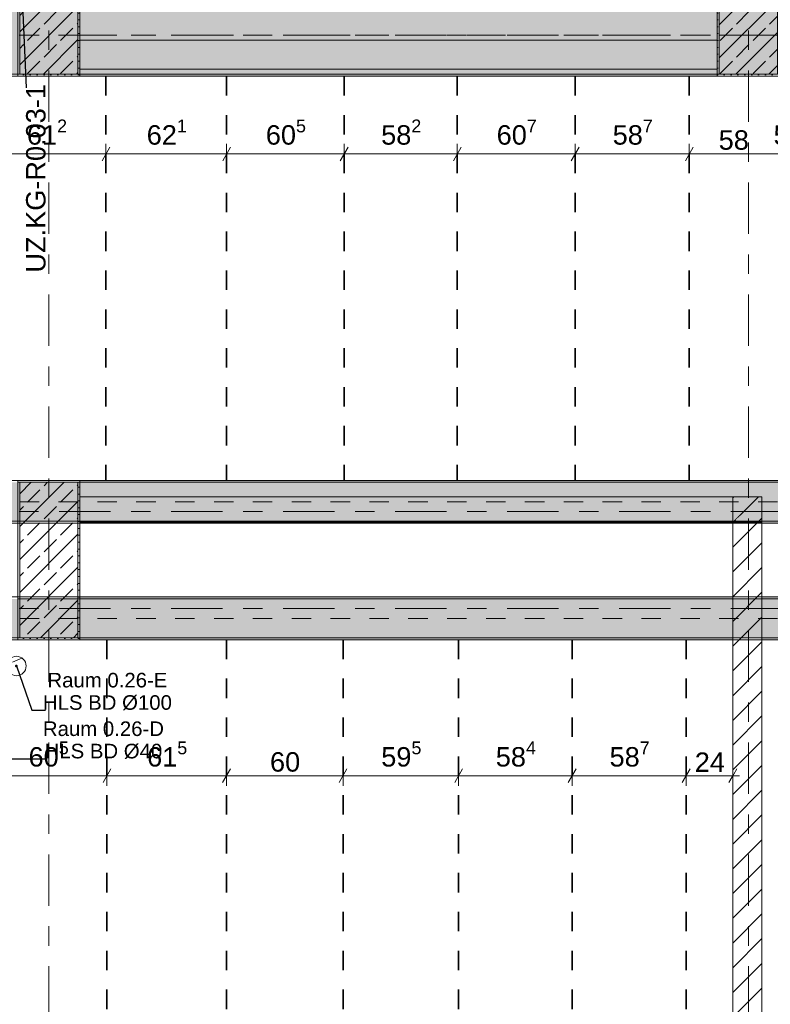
# Model space of a CAD drawing. Header units: metres. Extents: x -3.6 to 84.5, y -11 to 16.8.
# Tile 52 of 76: x 47.2 to 51, y 3.3 to 8.4. Entities that reach past the tile are written whole.
import ezdxf

# ---------------------------------------------------------------- set-up
doc = ezdxf.new("R2010")
doc.units = ezdxf.units.M
doc.header["$MEASUREMENT"] = 0
for name, pattern in [('Achse', [0.2, 0.1, -0.05, 0, -0.05]), ('Strichlinie doppelt', [0.546806, 0.264583, -0.105833, 0.070556, -0.105833]), ('Wipeout_Contour', [1, 0, -1])]:
    doc.linetypes.add(name, pattern=pattern)
for name, color, linetype in [('155 - Bemaßung_ Beschriftung.Ausbau - Deckenelemente', 7, 'Continuous'), ('451 - Universal.Achsen Raster', 7, 'Continuous'), ('605 - Struktur.Wand Innen', 7, 'Continuous'), ('607 - Struktur.Stütze', 7, 'Continuous'), ('608 - Struktur.Träger', 7, 'Continuous')]:
    doc.layers.add(name, color=color, linetype=linetype)
doc.styles.add('ERSTELLTER_STIL_2', font='txt')
doc.dimstyles.new('ERSTELLTER_STIL__1', dxfattribs={"dimtxt": 0.1, "dimasz": 0.0532, "dimexe": 0.18, "dimexo": 0.0625, "dimgap": 0, "dimtad": 1, "dimtih": 1, "dimtoh": 1, "dimzin": 0, "dimdsep": 46, "dimtxsty": 'ERSTELLTER_STIL_2', "dimblk": 'ARROWHEAD_2', "dimblk1": 'ARROWHEAD_2', "dimblk2": 'ARROWHEAD_2', "dimcen": 0.09, "dimse1": 1, "dimse2": 1, "dimclrd": 7, "dimclre": 7, "dimclrt": 7, "dimazin": 0, "dimtfac": 1, "dimtdec": 4, "dimtmove": 0, "dimatfit": 3, "dimfxl": 1, "dimtolj": 1, "dimtzin": 0, "dimarcsym": 0})
doc.dimstyles.new('ERSTELLTER_STIL__7', dxfattribs={"dimtxt": 0.18, "dimasz": 0.03648, "dimexe": 0.18, "dimexo": 0.0625, "dimgap": 0, "dimtad": 0, "dimtih": 1, "dimtoh": 1, "dimdec": 4, "dimzin": 0, "dimdsep": 46, "dimcen": 0.09, "dimadec": 0, "dimazin": 0, "dimtfac": 1, "dimtdec": 4, "dimtmove": 0, "dimatfit": 3, "dimldrblk": 'ARROWHEAD_11', "dimfxl": 1, "dimtolj": 1, "dimtzin": 0, "dimarcsym": 0})
doc.dimstyles.new('ERSTELLTER_STIL__8', dxfattribs={"dimtxt": 0.18, "dimasz": 0.02736, "dimexe": 0.18, "dimexo": 0.0625, "dimgap": 0, "dimtad": 0, "dimtih": 1, "dimtoh": 1, "dimdec": 4, "dimzin": 0, "dimdsep": 46, "dimcen": 0.09, "dimadec": 0, "dimazin": 0, "dimtfac": 1, "dimtdec": 4, "dimtmove": 0, "dimatfit": 3, "dimldrblk": 'ARROWHEAD_11', "dimfxl": 1, "dimtolj": 1, "dimtzin": 0, "dimarcsym": 0})
pattern_1 = [(45, (0, 0), (-0.06363961, 0.06363961), [])]
pattern_2 = [(45, (0, 0), (-0.08485281, 0.08485281), []), (45, (-0.04243, 0.04243), (-0.08485281, 0.08485281), [0.09, -0.03])]
pattern_3 = [(45, (0, 0), (-0.01767767, 0.01767767), [0, -0.025])]

# ---------------------------------------------------------------- blocks, each defined once
blk = doc.blocks.new('*D43')
at = {"layer": '155 - Bemaßung_ Beschriftung.Ausbau - Deckenelemente', "color": 7, "linetype": 'Continuous', "lineweight": 5}
for p, q in [((47.0322, 7.725), (46.9918, 7.655)), ((47.012, 7.6375), (47.012, 7.7425)), ((47.6442, 7.725), (47.6038, 7.655)), ((47.624, 7.6375), (47.624, 7.7425)), ((47.012, 7.69), (47.624, 7.69))]:
    blk.add_line(p, q, dxfattribs=at)
at = {"layer": '155 - Bemaßung_ Beschriftung.Ausbau - Deckenelemente', "color": 7, "lineweight": 5, "insert": (47.2171, 7.7083), "char_height": 0.1, "attachment_point": 7, "style": 'ERSTELLTER_STIL_2'}
blk.add_mtext('\\A1;{\\pql;\\fArial|b0|i0|c0|p38;61\\fArial|b0|i0|c0|p38;\\A1{\\H.66x;\\S2^  ;}}', dxfattribs=at)
blk = doc.blocks.new('ARROWHEAD_2')
at = {"color": 0, "linetype": 'Continuous', "lineweight": 0}
for p, q in [((0, 0), (-1, 0)), ((-0.378, -0.655), (0.378, 0.655))]:
    blk.add_line(p, q, dxfattribs=at)
blk = doc.blocks.new('*D44')
at = {"layer": '155 - Bemaßung_ Beschriftung.Ausbau - Deckenelemente', "color": 7, "linetype": 'Continuous', "lineweight": 5}
for p, q in [((47.6442, 7.725), (47.6038, 7.655)), ((47.624, 7.6375), (47.624, 7.7425)), ((48.2652, 7.725), (48.2248, 7.655)), ((48.245, 7.6375), (48.245, 7.7425)), ((47.624, 7.69), (48.245, 7.69))]:
    blk.add_line(p, q, dxfattribs=at)
at = {"layer": '155 - Bemaßung_ Beschriftung.Ausbau - Deckenelemente', "color": 7, "lineweight": 5, "insert": (47.8336, 7.7083), "char_height": 0.1, "attachment_point": 7, "style": 'ERSTELLTER_STIL_2'}
blk.add_mtext('\\A1;{\\pql;\\fArial|b0|i0|c0|p38;62\\fArial|b0|i0|c0|p38;\\A1{\\H.66x;\\S1^  ;}}', dxfattribs=at)
blk = doc.blocks.new('*D45')
at = {"layer": '155 - Bemaßung_ Beschriftung.Ausbau - Deckenelemente', "color": 7, "linetype": 'Continuous', "lineweight": 5}
for p, q in [((48.2652, 7.725), (48.2248, 7.655)), ((48.245, 7.6375), (48.245, 7.7425)), ((48.8702, 7.725), (48.8298, 7.655)), ((48.85, 7.6375), (48.85, 7.7425)), ((48.245, 7.69), (48.85, 7.69))]:
    blk.add_line(p, q, dxfattribs=at)
at = {"layer": '155 - Bemaßung_ Beschriftung.Ausbau - Deckenelemente', "color": 7, "lineweight": 5, "insert": (48.4466, 7.7083), "char_height": 0.1, "attachment_point": 7, "style": 'ERSTELLTER_STIL_2'}
blk.add_mtext('\\A1;{\\pql;\\fArial|b0|i0|c0|p38;60\\fArial|b0|i0|c0|p38;\\A1{\\H.66x;\\S5^  ;}}', dxfattribs=at)
blk = doc.blocks.new('*D46')
at = {"layer": '155 - Bemaßung_ Beschriftung.Ausbau - Deckenelemente', "color": 7, "linetype": 'Continuous', "lineweight": 5}
for p, q in [((48.8702, 7.725), (48.8298, 7.655)), ((48.85, 7.6375), (48.85, 7.7425)), ((49.4522, 7.725), (49.4118, 7.655)), ((49.432, 7.6375), (49.432, 7.7425)), ((48.85, 7.69), (49.432, 7.69))]:
    blk.add_line(p, q, dxfattribs=at)
at = {"layer": '155 - Bemaßung_ Beschriftung.Ausbau - Deckenelemente', "color": 7, "lineweight": 5, "insert": (49.0401, 7.7083), "char_height": 0.1, "attachment_point": 7, "style": 'ERSTELLTER_STIL_2'}
blk.add_mtext('\\A1;{\\pql;\\fArial|b0|i0|c0|p38;58\\fArial|b0|i0|c0|p38;\\A1{\\H.66x;\\S2^  ;}}', dxfattribs=at)
blk = doc.blocks.new('*D47')
at = {"layer": '155 - Bemaßung_ Beschriftung.Ausbau - Deckenelemente', "color": 7, "linetype": 'Continuous', "lineweight": 5}
for p, q in [((49.4522, 7.725), (49.4118, 7.655)), ((49.432, 7.6375), (49.432, 7.7425)), ((50.0592, 7.725), (50.0188, 7.655)), ((50.039, 7.6375), (50.039, 7.7425)), ((49.432, 7.69), (50.039, 7.69))]:
    blk.add_line(p, q, dxfattribs=at)
at = {"layer": '155 - Bemaßung_ Beschriftung.Ausbau - Deckenelemente', "color": 7, "lineweight": 5, "insert": (49.6346, 7.7083), "char_height": 0.1, "attachment_point": 7, "style": 'ERSTELLTER_STIL_2'}
blk.add_mtext('\\A1;{\\pql;\\fArial|b0|i0|c0|p38;60\\fArial|b0|i0|c0|p38;\\A1{\\H.66x;\\S7^  ;}}', dxfattribs=at)
blk = doc.blocks.new('*D48')
at = {"layer": '155 - Bemaßung_ Beschriftung.Ausbau - Deckenelemente', "color": 7, "linetype": 'Continuous', "lineweight": 5}
for p, q in [((50.0592, 7.725), (50.0188, 7.655)), ((50.039, 7.6375), (50.039, 7.7425)), ((50.6462, 7.725), (50.6058, 7.655)), ((50.626, 7.6375), (50.626, 7.7425)), ((50.039, 7.69), (50.626, 7.69))]:
    blk.add_line(p, q, dxfattribs=at)
at = {"layer": '155 - Bemaßung_ Beschriftung.Ausbau - Deckenelemente', "color": 7, "lineweight": 5, "insert": (50.2316, 7.7083), "char_height": 0.1, "attachment_point": 7, "style": 'ERSTELLTER_STIL_2'}
blk.add_mtext('\\A1;{\\pql;\\fArial|b0|i0|c0|p38;58\\fArial|b0|i0|c0|p38;\\A1{\\H.66x;\\S7^  ;}}', dxfattribs=at)
blk = doc.blocks.new('*D49')
at = {"layer": '155 - Bemaßung_ Beschriftung.Ausbau - Deckenelemente', "color": 7, "linetype": 'Continuous', "lineweight": 5}
for p, q in [((50.6462, 7.725), (50.6058, 7.655)), ((50.626, 7.6375), (50.626, 7.7425)), ((51.2262, 7.725), (51.1858, 7.655)), ((51.206, 7.6375), (51.206, 7.7425)), ((50.626, 7.69), (51.206, 7.69))]:
    blk.add_line(p, q, dxfattribs=at)
at = {"layer": '155 - Bemaßung_ Beschriftung.Ausbau - Deckenelemente', "color": 7, "lineweight": 5, "char_height": 0.1, "attachment_point": 7, "style": 'ERSTELLTER_STIL_2'}
for s, insert in [('\\A1;{\\pql;\\fArial|b0|i0|c0|p38;5\\fArial|b0|i0|c0|p38;\\A1{\\H.66x;\\S2^  ;}}', (51.0598, 7.7083)), ('\\A1;{\\pql;\\fArial|b0|i0|c0|p38;58}', (50.7771, 7.71))]:
    blk.add_mtext(s, dxfattribs=dict(at, insert=insert))
blk = doc.blocks.new('*D75')
at = {"layer": '155 - Bemaßung_ Beschriftung.Ausbau - Deckenelemente', "color": 7, "linetype": 'Continuous', "lineweight": 5}
for p, q in [((47.0442, 4.525), (47.0038, 4.455)), ((47.024, 4.4375), (47.024, 4.5425)), ((47.6492, 4.525), (47.6088, 4.455)), ((47.629, 4.4375), (47.629, 4.5425)), ((47.024, 4.49), (47.629, 4.49))]:
    blk.add_line(p, q, dxfattribs=at)
at = {"layer": '155 - Bemaßung_ Beschriftung.Ausbau - Deckenelemente', "color": 7, "lineweight": 5, "insert": (47.2256, 4.5083), "char_height": 0.1, "attachment_point": 7, "style": 'ERSTELLTER_STIL_2'}
blk.add_mtext('\\A1;{\\pql;\\fArial|b0|i0|c0|p38;60\\fArial|b0|i0|c0|p38;\\A1{\\H.66x;\\S5^  ;}}', dxfattribs=at)
blk = doc.blocks.new('*D76')
at = {"layer": '155 - Bemaßung_ Beschriftung.Ausbau - Deckenelemente', "color": 7, "linetype": 'Continuous', "lineweight": 5}
for p, q in [((47.6492, 4.525), (47.6088, 4.455)), ((47.629, 4.4375), (47.629, 4.5425)), ((48.2642, 4.525), (48.2238, 4.455)), ((48.244, 4.4375), (48.244, 4.5425)), ((47.629, 4.49), (48.244, 4.49))]:
    blk.add_line(p, q, dxfattribs=at)
at = {"layer": '155 - Bemaßung_ Beschriftung.Ausbau - Deckenelemente', "color": 7, "lineweight": 5, "insert": (47.8356, 4.5083), "char_height": 0.1, "attachment_point": 7, "style": 'ERSTELLTER_STIL_2'}
blk.add_mtext('\\A1;{\\pql;\\fArial|b0|i0|c0|p38;61\\fArial|b0|i0|c0|p38;\\A1{\\H.66x;\\S5^  ;}}', dxfattribs=at)
blk = doc.blocks.new('*D77')
at = {"layer": '155 - Bemaßung_ Beschriftung.Ausbau - Deckenelemente', "color": 7, "linetype": 'Continuous', "lineweight": 5}
for p, q in [((48.2642, 4.525), (48.2238, 4.455)), ((48.244, 4.4375), (48.244, 4.5425)), ((48.8642, 4.525), (48.8238, 4.455)), ((48.844, 4.4375), (48.844, 4.5425)), ((48.244, 4.49), (48.844, 4.49))]:
    blk.add_line(p, q, dxfattribs=at)
at = {"layer": '155 - Bemaßung_ Beschriftung.Ausbau - Deckenelemente', "color": 7, "lineweight": 5, "insert": (48.4681, 4.51), "char_height": 0.1, "attachment_point": 7, "style": 'ERSTELLTER_STIL_2'}
blk.add_mtext('\\A1;{\\pql;\\fArial|b0|i0|c0|p38;60}', dxfattribs=at)
blk = doc.blocks.new('*D78')
at = {"layer": '155 - Bemaßung_ Beschriftung.Ausbau - Deckenelemente', "color": 7, "linetype": 'Continuous', "lineweight": 5}
for p, q in [((48.8642, 4.525), (48.8238, 4.455)), ((48.844, 4.4375), (48.844, 4.5425)), ((49.4592, 4.525), (49.4188, 4.455)), ((49.439, 4.4375), (49.439, 4.5425)), ((48.844, 4.49), (49.439, 4.49))]:
    blk.add_line(p, q, dxfattribs=at)
at = {"layer": '155 - Bemaßung_ Beschriftung.Ausbau - Deckenelemente', "color": 7, "lineweight": 5, "insert": (49.0406, 4.5083), "char_height": 0.1, "attachment_point": 7, "style": 'ERSTELLTER_STIL_2'}
blk.add_mtext('\\A1;{\\pql;\\fArial|b0|i0|c0|p38;59\\fArial|b0|i0|c0|p38;\\A1{\\H.66x;\\S5^  ;}}', dxfattribs=at)
blk = doc.blocks.new('*D79')
at = {"layer": '155 - Bemaßung_ Beschriftung.Ausbau - Deckenelemente', "color": 7, "linetype": 'Continuous', "lineweight": 5}
for p, q in [((49.4592, 4.525), (49.4188, 4.455)), ((49.439, 4.4375), (49.439, 4.5425)), ((50.0432, 4.525), (50.0028, 4.455)), ((50.023, 4.4375), (50.023, 4.5425)), ((49.439, 4.49), (50.023, 4.49))]:
    blk.add_line(p, q, dxfattribs=at)
at = {"layer": '155 - Bemaßung_ Beschriftung.Ausbau - Deckenelemente', "color": 7, "lineweight": 5, "insert": (49.6301, 4.5083), "char_height": 0.1, "attachment_point": 7, "style": 'ERSTELLTER_STIL_2'}
blk.add_mtext('\\A1;{\\pql;\\fArial|b0|i0|c0|p38;58\\fArial|b0|i0|c0|p38;\\A1{\\H.66x;\\S4^  ;}}', dxfattribs=at)
blk = doc.blocks.new('*D80')
at = {"layer": '155 - Bemaßung_ Beschriftung.Ausbau - Deckenelemente', "color": 7, "linetype": 'Continuous', "lineweight": 5}
for p, q in [((50.0432, 4.525), (50.0028, 4.455)), ((50.023, 4.4375), (50.023, 4.5425)), ((50.6302, 4.525), (50.5898, 4.455)), ((50.61, 4.4375), (50.61, 4.5425)), ((50.023, 4.49), (50.61, 4.49))]:
    blk.add_line(p, q, dxfattribs=at)
at = {"layer": '155 - Bemaßung_ Beschriftung.Ausbau - Deckenelemente', "color": 7, "lineweight": 5, "insert": (50.2156, 4.5083), "char_height": 0.1, "attachment_point": 7, "style": 'ERSTELLTER_STIL_2'}
blk.add_mtext('\\A1;{\\pql;\\fArial|b0|i0|c0|p38;58\\fArial|b0|i0|c0|p38;\\A1{\\H.66x;\\S7^  ;}}', dxfattribs=at)
blk = doc.blocks.new('*D81')
at = {"layer": '155 - Bemaßung_ Beschriftung.Ausbau - Deckenelemente', "color": 7, "linetype": 'Continuous', "lineweight": 5}
for p, q in [((50.6302, 4.525), (50.5898, 4.455)), ((50.61, 4.4375), (50.61, 4.5425)), ((50.8298, 4.455), (50.8702, 4.525)), ((50.85, 4.4375), (50.85, 4.5425)), ((50.61, 4.49), (50.85, 4.49)), ((50.85, 4.49), (50.8842, 4.49))]:
    blk.add_line(p, q, dxfattribs=at)
at = {"layer": '155 - Bemaßung_ Beschriftung.Ausbau - Deckenelemente', "color": 7, "lineweight": 5, "insert": (50.6541, 4.51), "char_height": 0.1, "attachment_point": 7, "style": 'ERSTELLTER_STIL_2'}
blk.add_mtext('\\A1;{\\pql;\\fArial|b0|i0|c0|p38;24}', dxfattribs=at)
blk = doc.blocks.new('ARROWHEAD_11')
at = {"color": 0, "linetype": 'Continuous', "lineweight": 0}
blk.add_line((0, 0), (-1, 0), dxfattribs=at)
at = {"color": 0, "linetype": 'Continuous', "lineweight": 0, "const_width": 0.25, "flags": 128}
blk.add_lwpolyline([(-0.125, 0, 1), (0.125, 0, 1)], format="xyb", close=True, dxfattribs=at)

msp = doc.modelspace()

# ---------------------------------------------------------------- hatches: boundary and pattern name
at = {"layer": '608 - Struktur.Träger', "linetype": 'Continuous', "lineweight": 0, "true_color": 0x000000}
h = msp.add_hatch(dxfattribs=at)
h.set_pattern_fill('Gips_0001', color=18, style=0, pattern_type=2)
h.set_pattern_definition(pattern_3)
h.paths.add_polyline_path([(50.77, 8.1), (47.49, 8.1), (47.49, 8.09), (50.77, 8.09)])
h = msp.add_hatch(dxfattribs=at)
h.set_pattern_fill('Gips_0001', color=18, style=0, pattern_type=2)
h.set_pattern_definition(pattern_3)
h.paths.add_polyline_path([(54.37, 6.01), (47.49, 6.01), (47.49, 6), (54.37, 6)])

# ---------------------------------------------------------------- linework, layer by layer
at = {"layer": '155 - Bemaßung_ Beschriftung.Ausbau - Deckenelemente', "color": 7, "linetype": 'Achse', "lineweight": 35}
for p, q in [((47.624, 8.09), (47.624, 6.01)), ((48.245, 8.09), (48.245, 6.01)), ((48.85, 8.09), (48.85, 6.01)), ((49.432, 8.09), (49.432, 6.01)), ((50.039, 8.09), (50.039, 6.01)), ((50.626, 8.09), (50.626, 6.01)), ((47.629, 5.19), (47.629, 0.71)), ((48.244, 5.19), (48.244, 0.71)), ((48.844, 5.19), (48.844, 0.71)), ((49.439, 5.19), (49.439, 0.71)), ((50.023, 5.19), (50.023, 0.71)), ((50.61, 5.19), (50.61, 0.71))]:
    msp.add_line(p, q, dxfattribs=at)
at = {"layer": '155 - Bemaßung_ Beschriftung.Ausbau - Deckenelemente', "color": 7, "linetype": 'Continuous', "lineweight": 5}
msp.add_line((47.143, 5.075), (47.1918, 5.0959), dxfattribs=at)
at = {"layer": '155 - Bemaßung_ Beschriftung.Ausbau - Deckenelemente', "color": 7, "linetype": 'Continuous', "lineweight": 9, "flags": 128}
msp.add_lwpolyline([(47.213, 5.055, 0.414214), (47.163, 5.105, 0.414214), (47.113, 5.055, 0.414214), (47.163, 5.005, 0.414214)], format="xyb", close=True, dxfattribs=at)
at = {"layer": '451 - Universal.Achsen Raster', "color": 160, "linetype": 'Strichlinie doppelt', "lineweight": 9, "true_color": 0x3232ff}
msp.add_line((47.33, -10.585), (47.33, 16.355), dxfattribs=at)
at = {"layer": '608 - Struktur.Träger', "color": 7, "linetype": 'Continuous', "lineweight": 13}
for p, q in [((0.38, 8.09), (61.88, 8.09)), ((0.38, 6.01), (61.88, 6.01)), ((47.49, 6), (47.17, 6)), ((54.37, 6), (47.49, 6)), ((47.49, 5.4), (47.17, 5.4))]:
    msp.add_line(p, q, dxfattribs=at)
at = {"layer": '608 - Struktur.Träger', "color": 7, "linetype": 'Continuous', "lineweight": 5}
for p, q in [((47.49, 8.1), (47.49, 8.09)), ((50.77, 8.09), (47.49, 8.09)), ((50.77, 8.1), (50.77, 8.09)), ((47.49, 6.01), (47.49, 6)), ((54.37, 6.01), (47.49, 6.01)), ((47.49, 5.41), (47.49, 5.4)), ((47.49, 5.2), (47.49, 5.19))]:
    msp.add_line(p, q, dxfattribs=at)
at = {"layer": '608 - Struktur.Träger', "color": 7, "linetype": 'Continuous', "lineweight": 13, "flags": 128}
msp.add_lwpolyline([(61.88, 8.1), (61.57, 8.1), (54.69, 8.1), (54.37, 8.1), (51.09, 8.1), (50.77, 8.1), (47.49, 8.1), (47.17, 8.1), (43.87, 8.1), (38.13, 8.1), (33.09, 8.1), (32.77, 8.1), (25.89, 8.1), (25.57, 8.1), (18.71, 8.1), (14.77, 8.1), (11.76, 8.1), (11.17, 8.1), (7.89, 8.1), (7.57, 8.1), (0.69, 8.1), (0.38, 8.1)], dxfattribs=at)

# ---------------------------------------------------------------- texts
at = {"layer": '155 - Bemaßung_ Beschriftung.Ausbau - Deckenelemente', "color": 1, "linetype": 'Continuous', "lineweight": 9, "insert": (47.2128, 7.5641), "char_height": 0.1, "attachment_point": 2, "rotation": 90, "style": 'ERSTELLTER_STIL_2'}
msp.add_mtext('\\A1;{\\pqc;\\fArial|b0|i0|c0|p38;UZ.KG-R0.03-1}', dxfattribs=at)
at = {"layer": '155 - Bemaßung_ Beschriftung.Ausbau - Deckenelemente', "color": 7, "linetype": 'Continuous', "lineweight": 9, "char_height": 0.075, "attachment_point": 9, "line_spacing_factor": 0.920251, "style": 'ERSTELLTER_STIL_2'}
for s, insert in [('\\A1;{\\pqc;\\fArial|b0|i0|c0|p38;Raum 0.26-E\\P\\pqc;\\fArial|b0|i0|c0|p38;HLS BD\\fArial|b0|i0|c0|p38; Ø\\fArial|b0|i0|c0|p38;100}', (47.9633, 4.8268)), ('\\A1;{\\pqc;\\fArial|b0|i0|c0|p38;Raum 0.26-D\\P\\pqc;\\fArial|b0|i0|c0|p38;HLS BD\\fArial|b0|i0|c0|p38; Ø\\fArial|b0|i0|c0|p38;40}', (47.9225, 4.5768))]:
    msp.add_mtext(s, dxfattribs=dict(at, insert=insert))

# ---------------------------------------------------------------- dimensions: what is measured, and where the dimension line sits
at = {"layer": '155 - Bemaßung_ Beschriftung.Ausbau - Deckenelemente', "color": 7, "linetype": 'Continuous', "lineweight": 5}
for base, p1, p2, picture, middle in [((47.6289889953, 4.4899822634), (47.0239889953, 5.1899822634), (47.6289889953, 5.1899822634), '*D75', (47.4368552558, 4.5599822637)), ((48.2439889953, 4.4899822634), (47.6289889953, 5.1899822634), (48.2439889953, 5.1899822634), '*D76', (48.0468552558, 4.5599822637)), ((48.844, 4.49), (48.244, 5.19), (48.844, 5.19), '*D77', (48.5443, 4.56)), ((49.4389889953, 4.4899822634), (48.8439889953, 5.1899822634), (49.4389889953, 5.1899822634), '*D78', (49.2518552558, 4.5599822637)), ((50.023, 4.49), (49.439, 5.19), (50.023, 5.19), '*D79', (49.8414, 4.56)), ((50.61, 4.49), (50.023, 5.19), (50.61, 5.19), '*D80', (50.4269, 4.56))]:
    dim = msp.add_linear_dim(base=base, p1=p1, p2=p2, dimstyle='ERSTELLTER_STIL__1', dxfattribs=at)
    dim.commit()
    dim.dimension.update_dxf_attribs({"geometry": picture, "text_midpoint": middle, "dimtype": 160})

# ---------------------------------------------------------------- leaders
at = {"layer": '155 - Bemaßung_ Beschriftung.Ausbau - Deckenelemente', "color": 1, "linetype": 'Continuous', "lineweight": 9, "annotation_type": 0, "has_hookline": 1, "hookline_direction": 1, "text_width": 0.933, "horizontal_direction": (0, 1, 0)}
msp.add_leader([(47.19, 8.56), (47.2128, 8.0306)], dimstyle='ERSTELLTER_STIL__7', dxfattribs=at)
at = {"layer": '155 - Bemaßung_ Beschriftung.Ausbau - Deckenelemente', "color": 7, "linetype": 'Continuous', "lineweight": 9, "annotation_type": 0, "has_hookline": 1, "hookline_direction": 0}
for points, text_width in [([(47.057, 5.11), (47.057, 4.5768), (47.3138, 4.5768)], 0.6087), ([(47.163, 5.055), (47.2428, 4.8268), (47.3134, 4.8268)], 0.6499)]:
    msp.add_leader(points, dimstyle='ERSTELLTER_STIL__8', dxfattribs=dict(at, text_width=text_width))

# ---------------------------------------------------------------- wipeouts: each hides what was drawn before it
at = {"color": 254, "linetype": 'Wipeout_Contour', "lineweight": 0, "ltscale": 199.286368}
msp.add_wipeout([(47.49, 8.263), (50.77, 8.263), (50.77, 8.2755), (47.49, 8.2755)], dxfattribs=at).dxf.layer = '605 - Struktur.Wand Innen'
at = {"color": 254, "linetype": 'Wipeout_Contour', "lineweight": 0, "ltscale": 199.195894}
msp.add_wipeout([(47.49, 8.1255), (50.77, 8.1255), (50.77, 8.138), (47.49, 8.138)], dxfattribs=at).dxf.layer = '605 - Struktur.Wand Innen'
at = {"color": 254, "linetype": 'Wipeout_Contour', "lineweight": 0, "ltscale": 154.276966}
msp.add_wipeout([(50.85, 5.925), (50.85, 5.795), (51, 5.925)], dxfattribs=at).dxf.layer = '605 - Struktur.Wand Innen'

# ---------------------------------------------------------------- next in the draw order: hatches: boundary and pattern name
at = {"layer": '605 - Struktur.Wand Innen', "linetype": 'Continuous', "lineweight": 0, "true_color": 0x000000}
h = msp.add_hatch(dxfattribs=at)
h.set_pattern_fill('MW_Ziegel_0001', color=18, style=0, pattern_type=2)
h.set_pattern_definition(pattern_1)
h.paths.add_polyline_path([(50.85, 5.925), (50.85, 5.795), (51, 5.925)])

# ---------------------------------------------------------------- next in the draw order: linework, layer by layer
at = {"layer": '451 - Universal.Achsen Raster', "color": 160, "linetype": 'Strichlinie doppelt', "lineweight": 9, "true_color": 0x3232ff}
msp.add_line((64.935, 8.3), (-3.175, 8.3), dxfattribs=at)
at = {"layer": '608 - Struktur.Träger', "color": 7, "linetype": 'Achse', "lineweight": 9}
msp.add_line((0.38, 8.3), (61.88, 8.3), dxfattribs=at)

# ---------------------------------------------------------------- next in the draw order: wipeouts: each hides what was drawn before it
at = {"color": 254, "linetype": 'Wipeout_Contour', "lineweight": 0, "ltscale": 199.278082}
msp.add_wipeout([(47.49, 8.2505), (50.77, 8.2505), (50.77, 8.263), (47.49, 8.263)], dxfattribs=at).dxf.layer = '605 - Struktur.Wand Innen'
at = {"color": 254, "linetype": 'Wipeout_Contour', "lineweight": 0, "ltscale": 199.204058}
msp.add_wipeout([(47.49, 8.138), (50.77, 8.138), (50.77, 8.1505), (47.49, 8.1505)], dxfattribs=at).dxf.layer = '605 - Struktur.Wand Innen'

# ---------------------------------------------------------------- next in the draw order: dimensions: what is measured, and where the dimension line sits
at = {"layer": '155 - Bemaßung_ Beschriftung.Ausbau - Deckenelemente', "color": 7, "linetype": 'Continuous', "lineweight": 5}
for base, p1, p2, picture, middle in [((47.624, 7.69), (47.012, 8.09), (47.624, 8.09), '*D43', (47.4284, 7.76)), ((48.245, 7.69), (47.624, 8.09), (48.245, 8.09), '*D44', (48.0449, 7.76)), ((48.85, 7.6899822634), (48.245, 8.0899822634), (48.85, 8.0899822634), '*D45', (48.6578662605, 7.7599822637)), ((49.432, 7.69), (48.85, 8.09), (49.432, 6.01), '*D46', (49.2514, 7.76)), ((50.039, 7.69), (49.432, 6.01), (50.039, 6.01), '*D47', (49.8459, 7.76)), ((50.626, 7.69), (50.039, 6.01), (50.626, 6.01), '*D48', (50.4429, 7.76)), ((51.206, 7.69), (50.626, 6.01), (51.206, 8.09), '*D49', (50.8534, 7.76))]:
    dim = msp.add_linear_dim(base=base, p1=p1, p2=p2, dimstyle='ERSTELLTER_STIL__1', dxfattribs=at)
    dim.commit()
    dim.dimension.update_dxf_attribs({"geometry": picture, "text_midpoint": middle, "dimtype": 160})

# ---------------------------------------------------------------- next in the draw order: wipeouts: each hides what was drawn before it
at = {"color": 254, "linetype": 'Wipeout_Contour', "lineweight": 0, "ltscale": 199.269809}
msp.add_wipeout([(47.49, 8.238), (50.77, 8.238), (50.77, 8.2505), (47.49, 8.2505)], dxfattribs=at).dxf.layer = '605 - Struktur.Wand Innen'
at = {"color": 254, "linetype": 'Wipeout_Contour', "lineweight": 0, "ltscale": 199.212234}
msp.add_wipeout([(47.49, 8.1505), (50.77, 8.1505), (50.77, 8.163), (47.49, 8.163)], dxfattribs=at).dxf.layer = '605 - Struktur.Wand Innen'
at = {"color": 254, "linetype": 'Wipeout_Contour', "lineweight": 0, "ltscale": 204.383047}
msp.add_wipeout([(51, 0.7), (51, 5.925), (50.85, 5.795), (50.85, 0.7)], dxfattribs=at).dxf.layer = '605 - Struktur.Wand Innen'

# ---------------------------------------------------------------- next in the draw order: hatches: boundary and pattern name
at = {"layer": '605 - Struktur.Wand Innen', "linetype": 'Continuous', "lineweight": 0, "true_color": 0x000000}
h = msp.add_hatch(dxfattribs=at)
h.set_pattern_fill('MW_Ziegel_0001', color=18, style=0, pattern_type=2)
h.set_pattern_definition(pattern_1)
h.paths.add_polyline_path([(51, 0.7), (51, 5.925), (50.85, 5.795), (50.85, 0.7)])
at = {"layer": '608 - Struktur.Träger', "linetype": 'Continuous', "lineweight": 0, "true_color": 0x000000}
h = msp.add_hatch(dxfattribs=at)
h.set_pattern_fill('Beton__Stahlbeton_0001', color=18, style=0, pattern_type=2)
h.set_pattern_definition(pattern_2)
h.paths.add_polyline_path([(0.69, 5.4), (0.38, 5.4), (0.38, 5.2), (0.69, 5.2), (7.57, 5.2), (7.89, 5.2), (11.17, 5.2), (11.49, 5.2), (15.08, 5.2), (15.28, 5.2), (18.37, 5.2), (18.69, 5.2), (22.06, 5.2), (22.21, 5.2), (25.57, 5.2), (25.89, 5.2), (29.26, 5.2), (29.39, 5.2), (32.77, 5.2), (33.09, 5.2), (36.415, 5.2), (36.59, 5.2), (39.97, 5.2), (40.29, 5.2), (43.71, 5.2), (43.87, 5.2), (47.17, 5.2), (47.49, 5.2), (50.85, 5.2), (51, 5.2), (54.37, 5.2), (54.69, 5.2), (58.06, 5.2), (58.19, 5.2), (61.57, 5.2), (61.88, 5.2), (61.88, 5.4), (61.57, 5.4), (58.19, 5.4), (58.06, 5.4), (54.69, 5.4), (54.37, 5.4), (51, 5.4), (50.85, 5.4), (47.49, 5.4), (47.17, 5.4), (43.87, 5.4), (43.71, 5.4), (40.29, 5.4), (39.97, 5.4), (36.59, 5.4), (36.415, 5.4), (33.09, 5.4), (32.77, 5.4), (29.39, 5.4), (29.26, 5.4), (25.89, 5.4), (25.57, 5.4), (22.21, 5.4), (22.06, 5.4), (18.69, 5.4), (18.37, 5.4), (15.28, 5.4), (15.08, 5.4), (11.49, 5.4), (11.17, 5.4), (7.89, 5.4), (7.57, 5.4)])
h = msp.add_hatch(dxfattribs=at)
h.set_pattern_fill('Gips_0001', color=18, style=0, pattern_type=2)
h.set_pattern_definition(pattern_3)
h.paths.add_polyline_path([(50.85, 5.41), (47.49, 5.41), (47.49, 5.4), (50.85, 5.4)])
h = msp.add_hatch(dxfattribs=at)
h.set_pattern_fill('Gips_0001', color=18, style=0, pattern_type=2)
h.set_pattern_definition(pattern_3)
h.paths.add_polyline_path([(51, 5.4), (54.37, 5.4), (54.37, 5.41), (51, 5.41)])
h = msp.add_hatch(dxfattribs=at)
h.set_pattern_fill('Gips_0001', color=18, style=0, pattern_type=2)
h.set_pattern_definition(pattern_3)
h.paths.add_polyline_path([(50.85, 5.2), (47.49, 5.2), (47.49, 5.19), (50.85, 5.19)])
h = msp.add_hatch(dxfattribs=at)
h.set_pattern_fill('Gips_0001', color=18, style=0, pattern_type=2)
h.set_pattern_definition(pattern_3)
h.paths.add_polyline_path([(51, 5.2), (51, 5.19), (54.37, 5.19), (54.37, 5.2)])

# ---------------------------------------------------------------- next in the draw order: linework, layer by layer
at = {"layer": '451 - Universal.Achsen Raster', "color": 160, "linetype": 'Strichlinie doppelt', "lineweight": 9, "true_color": 0x3232ff}
for p, q in [((50.93, -10.585), (50.93, 16.355)), ((64.935, 5.35), (-3.175, 5.35))]:
    msp.add_line(p, q, dxfattribs=at)
at = {"layer": '605 - Struktur.Wand Innen', "color": 7, "linetype": 'Continuous', "lineweight": 18}
msp.add_line((50.85, 5.925), (50.85, 5.795), dxfattribs=at)
at = {"layer": '605 - Struktur.Wand Innen', "color": 7, "linetype": 'Continuous', "lineweight": 13, "flags": 128}
for points in [[(50.77, 8.2755), (47.49, 8.2755)], [(47.49, 8.1255), (50.77, 8.1255)]]:
    msp.add_lwpolyline(points, dxfattribs=at)
at = {"layer": '605 - Struktur.Wand Innen', "color": 7, "linetype": 'Continuous', "lineweight": 18, "flags": 128}
for points in [[(51, 5.925), (50.85, 5.925)], [(51, 0.7), (51, 5.925)], [(50.85, 5.795), (50.85, 0.7)]]:
    msp.add_lwpolyline(points, dxfattribs=at)
at = {"layer": '608 - Struktur.Träger', "color": 7, "linetype": 'Continuous', "lineweight": 5}
for p, q in [((51, 5.795), (51, 5.79)), ((54.37, 5.79), (51, 5.79)), ((50.85, 5.41), (47.49, 5.41)), ((50.85, 5.41), (50.85, 5.4)), ((51, 5.41), (51, 5.4)), ((54.37, 5.41), (51, 5.41)), ((50.85, 5.19), (47.49, 5.19)), ((50.85, 5.2), (50.85, 5.19)), ((51, 5.2), (51, 5.19)), ((54.37, 5.19), (51, 5.19))]:
    msp.add_line(p, q, dxfattribs=at)
at = {"layer": '608 - Struktur.Träger', "color": 7, "linetype": 'Continuous', "lineweight": 13}
for p, q in [((0.38, 5.41), (61.88, 5.41)), ((50.85, 5.4), (47.49, 5.4)), ((51, 5.4), (50.85, 5.4)), ((54.37, 5.4), (51, 5.4)), ((0.38, 5.19), (61.88, 5.19))]:
    msp.add_line(p, q, dxfattribs=at)
at = {"layer": '608 - Struktur.Träger', "color": 7, "linetype": 'Achse', "lineweight": 9}
msp.add_line((0.38, 5.3), (61.88, 5.3), dxfattribs=at)
at = {"layer": '608 - Struktur.Träger', "color": 7, "linetype": 'Continuous', "lineweight": 13, "flags": 128}
msp.add_lwpolyline([(61.88, 5.2), (61.57, 5.2), (58.19, 5.2), (58.06, 5.2), (54.69, 5.2), (54.37, 5.2), (51, 5.2), (50.85, 5.2), (47.49, 5.2), (47.17, 5.2), (43.87, 5.2), (43.71, 5.2), (40.29, 5.2), (39.97, 5.2), (36.59, 5.2), (36.415, 5.2), (33.09, 5.2), (32.77, 5.2)], dxfattribs=at)

# ---------------------------------------------------------------- next in the draw order: wipeouts: each hides what was drawn before it
at = {"color": 254, "linetype": 'Wipeout_Contour', "lineweight": 0, "ltscale": 199.240796}
msp.add_wipeout([(47.49, 8.163), (50.77, 8.163), (50.77, 8.238), (47.49, 8.238)], dxfattribs=at).dxf.layer = '605 - Struktur.Wand Innen'

# ---------------------------------------------------------------- next in the draw order: hatches: boundary and pattern name
at = {"layer": '607 - Struktur.Stütze', "linetype": 'Continuous', "lineweight": 0, "true_color": 0x000000}
h = msp.add_hatch(dxfattribs=at)
h.set_pattern_fill('Gips_0001', color=18, style=0, pattern_type=2)
h.set_pattern_definition(pattern_3)
h.paths.add_polyline_path([(47.17, 8.51), (47.17, 8.09), (47.49, 8.09), (47.49, 8.51), (47.41, 8.51), (47.41, 8.5), (47.48, 8.5), (47.48, 8.1), (47.18, 8.1), (47.18, 8.5), (47.26, 8.5), (47.26, 8.51)])
h = msp.add_hatch(dxfattribs=at)
h.set_pattern_fill('Beton__Stahlbeton_0001', color=18, style=0, pattern_type=2)
h.set_pattern_definition(pattern_2)
h.paths.add_polyline_path([(47.18, 8.1), (47.48, 8.1), (47.48, 8.5), (47.18, 8.5)])
h = msp.add_hatch(dxfattribs=at)
h.set_pattern_fill('Gips_0001', color=18, style=0, pattern_type=2)
h.set_pattern_definition(pattern_3)
h.paths.add_polyline_path([(50.77, 8.09), (51.09, 8.09), (51.09, 8.51), (51.025, 8.51), (51.025, 8.5), (51.08, 8.5), (51.08, 8.1), (50.78, 8.1), (50.78, 8.5), (50.84, 8.5), (50.84, 8.51), (50.77, 8.51)])
h = msp.add_hatch(dxfattribs=at)
h.set_pattern_fill('Beton__Stahlbeton_0001', color=18, style=0, pattern_type=2)
h.set_pattern_definition(pattern_2)
h.paths.add_polyline_path([(50.78, 8.1), (51.08, 8.1), (51.08, 8.5), (50.78, 8.5)])
at = {"layer": '608 - Struktur.Träger', "linetype": 'Continuous', "lineweight": 0, "true_color": 0x000000}
h = msp.add_hatch(dxfattribs=at)
h.set_pattern_fill('Beton__Stahlbeton_0001', color=18, style=0, pattern_type=2)
h.set_pattern_definition(pattern_2)
h.paths.add_polyline_path([(0.69, 8.5), (0.38, 8.5), (0.38, 8.1), (0.69, 8.1), (7.57, 8.1), (7.89, 8.1), (11.17, 8.1), (11.76, 8.1), (14.77, 8.1), (18.71, 8.1), (25.57, 8.1), (25.89, 8.1), (32.77, 8.1), (33.09, 8.1), (38.13, 8.1), (43.87, 8.1), (47.17, 8.1), (47.49, 8.1), (50.77, 8.1), (51.09, 8.1), (54.37, 8.1), (54.69, 8.1), (61.57, 8.1), (61.88, 8.1), (61.88, 8.5), (61.57, 8.5), (54.69, 8.5), (54.37, 8.5), (51.09, 8.5), (50.77, 8.5), (47.49, 8.5), (47.17, 8.5), (43.88, 8.5), (43.6, 8.5), (40.29, 8.5), (39.97, 8.5), (36.59, 8.5), (36.45, 8.5), (33.09, 8.5), (32.77, 8.5), (30.75, 8.5), (30.62, 8.5), (29.395, 8.5), (29.265, 8.5), (25.89, 8.5), (25.57, 8.5), (22.345, 8.5), (21.645, 8.5), (18.69, 8.5), (18.37, 8.5), (15.29, 8.5), (14.77, 8.5), (11.49, 8.5), (11.17, 8.5), (7.89, 8.5), (7.57, 8.5)])

# ---------------------------------------------------------------- next in the draw order: linework, layer by layer
at = {"layer": '605 - Struktur.Wand Innen', "color": 7, "linetype": 'Continuous', "lineweight": 13, "flags": 128}
for points in [[(47.48, 8.2755), (47.48, 8.263)], [(47.48, 8.263), (47.48, 8.2505)], [(47.48, 8.2505), (47.48, 8.238)], [(47.48, 8.238), (47.48, 8.163)], [(47.48, 8.163), (47.48, 8.1505)], [(47.48, 8.1505), (47.48, 8.138)], [(47.48, 8.138), (47.48, 8.1255)]]:
    msp.add_lwpolyline(points, dxfattribs=at)
at = {"layer": '607 - Struktur.Stütze', "color": 7, "linetype": 'Continuous', "lineweight": 5, "flags": 128}
for points in [[(47.26, 8.51), (47.17, 8.51), (47.17, 8.09), (47.49, 8.09), (47.49, 8.51), (47.41, 8.51)], [(50.84, 8.51), (50.77, 8.51), (50.77, 8.09), (51.09, 8.09), (51.09, 8.51), (51.025, 8.51)]]:
    msp.add_lwpolyline(points, dxfattribs=at)
at = {"layer": '607 - Struktur.Stütze', "color": 7, "linetype": 'Continuous', "lineweight": 13, "flags": 128}
for points in [[(47.18, 8.1), (47.48, 8.1), (47.48, 8.5), (47.18, 8.5)], [(50.78, 8.1), (51.08, 8.1), (51.08, 8.5), (50.78, 8.5)]]:
    msp.add_lwpolyline(points, close=True, dxfattribs=at)

# ---------------------------------------------------------------- next in the draw order: wipeouts: each hides what was drawn before it
at = {"color": 254, "linetype": 'Wipeout_Contour', "lineweight": 0, "ltscale": 198.075387}
msp.add_wipeout([(47.49, 5.795), (50.85, 5.795), (50.85, 5.925), (47.49, 5.925)], dxfattribs=at).dxf.layer = '605 - Struktur.Wand Innen'

# ---------------------------------------------------------------- next in the draw order: hatches: boundary and pattern name
at = {"layer": '607 - Struktur.Stütze', "linetype": 'Continuous', "lineweight": 0, "true_color": 0x000000}
h = msp.add_hatch(dxfattribs=at)
h.set_pattern_fill('Gips_0001', color=18, style=0, pattern_type=2)
h.set_pattern_definition(pattern_3)
h.paths.add_polyline_path([(47.17, 6.01), (47.17, 5.19), (47.49, 5.19), (47.49, 6.01)])
h.paths.add_polyline_path([(47.18, 5.2), (47.18, 6), (47.48, 6), (47.48, 5.2)], flags=0)
h = msp.add_hatch(dxfattribs=at)
h.set_pattern_fill('Beton__Stahlbeton_0001', color=18, style=0, pattern_type=2)
h.set_pattern_definition(pattern_2)
h.paths.add_polyline_path([(47.18, 5.2), (47.48, 5.2), (47.48, 6), (47.18, 6)])
at = {"layer": '608 - Struktur.Träger', "linetype": 'Continuous', "lineweight": 0, "true_color": 0x000000}
h = msp.add_hatch(dxfattribs=at)
h.set_pattern_fill('Beton__Stahlbeton_0001', color=18, style=0, pattern_type=2)
h.set_pattern_definition(pattern_2)
h.paths.add_polyline_path([(0.69, 6), (0.38, 6), (0.38, 5.8), (0.69, 5.8), (7.57, 5.8), (7.89, 5.8), (11.17, 5.8), (11.49, 5.8), (15.08, 5.8), (15.28, 5.8), (18.37, 5.8), (18.69, 5.8), (22.06, 5.8), (22.21, 5.8), (25.57, 5.8), (25.89, 5.8), (32.77, 5.8), (33.09, 5.8), (36.415, 5.8), (36.59, 5.8), (39.97, 5.8), (43.87, 5.8), (47.17, 5.8), (47.49, 5.8), (54.37, 5.8), (54.69, 5.8), (61.57, 5.8), (61.88, 5.8), (61.88, 6), (61.57, 6), (54.69, 6), (54.37, 6), (47.49, 6), (47.17, 6), (43.87, 6), (39.54, 6), (38.47, 6), (38.13, 6), (33.09, 6), (32.77, 6), (25.89, 6), (25.57, 6), (18.71, 6), (14.84, 6), (11.76, 6), (11.51, 6), (11.49, 6), (11.17, 6), (7.89, 6), (7.57, 6)])
h = msp.add_hatch(dxfattribs=at)
h.set_pattern_fill('Gips_0001', color=18, style=0, pattern_type=2)
h.set_pattern_definition(pattern_3)
h.paths.add_polyline_path([(54.37, 5.8), (47.49, 5.8), (47.49, 5.79), (50.85, 5.79), (50.85, 5.795), (51, 5.795), (51, 5.79), (54.37, 5.79)])

# ---------------------------------------------------------------- next in the draw order: linework, layer by layer
at = {"layer": '451 - Universal.Achsen Raster', "color": 160, "linetype": 'Strichlinie doppelt', "lineweight": 9, "true_color": 0x3232ff}
msp.add_line((64.935, 5.85), (-3.175, 5.85), dxfattribs=at)
at = {"layer": '605 - Struktur.Wand Innen', "color": 7, "linetype": 'Continuous', "lineweight": 18}
msp.add_line((50.85, 5.925), (50.85, 5.795), dxfattribs=at)
at = {"layer": '605 - Struktur.Wand Innen', "color": 7, "linetype": 'Continuous', "lineweight": 13, "flags": 128}
for points in [[(50.85, 5.925), (47.49, 5.925)], [(47.49, 5.795), (50.85, 5.795)]]:
    msp.add_lwpolyline(points, dxfattribs=at)
at = {"layer": '607 - Struktur.Stütze', "color": 7, "linetype": 'Continuous', "lineweight": 5, "flags": 128}
msp.add_lwpolyline([(47.17, 6.01), (47.17, 5.19), (47.49, 5.19), (47.49, 6.01)], close=True, dxfattribs=at)
at = {"layer": '607 - Struktur.Stütze', "color": 7, "linetype": 'Continuous', "lineweight": 13, "flags": 128}
msp.add_lwpolyline([(47.18, 5.2), (47.48, 5.2), (47.48, 6), (47.18, 6)], close=True, dxfattribs=at)
at = {"layer": '608 - Struktur.Träger', "color": 7, "linetype": 'Achse', "lineweight": 9}
msp.add_line((0.38, 5.9), (61.88, 5.9), dxfattribs=at)
at = {"layer": '608 - Struktur.Träger', "color": 7, "linetype": 'Continuous', "lineweight": 13}
msp.add_line((0.38, 5.79), (61.88, 5.79), dxfattribs=at)
at = {"layer": '608 - Struktur.Träger', "color": 7, "linetype": 'Continuous', "lineweight": 5}
for p, q in [((47.49, 5.8), (47.49, 5.79)), ((50.85, 5.79), (47.49, 5.79)), ((50.85, 5.795), (50.85, 5.79)), ((51, 5.795), (50.85, 5.795))]:
    msp.add_line(p, q, dxfattribs=at)
at = {"layer": '608 - Struktur.Träger', "color": 7, "linetype": 'Continuous', "lineweight": 13, "flags": 128}
msp.add_lwpolyline([(61.88, 5.8), (61.57, 5.8), (54.69, 5.8), (54.37, 5.8), (47.49, 5.8), (47.17, 5.8), (43.87, 5.8), (39.97, 5.8), (36.59, 5.8), (36.415, 5.8), (33.09, 5.8), (32.77, 5.8)], dxfattribs=at)

# ---------------------------------------------------------------- next in the draw order: dimensions: what is measured, and where the dimension line sits
at = {"layer": '155 - Bemaßung_ Beschriftung.Ausbau - Deckenelemente', "color": 7, "linetype": 'Continuous', "lineweight": 5}
dim = msp.add_linear_dim(base=(50.85, 4.49), p1=(50.61, 5.19), p2=(50.85, 5.795), dimstyle='ERSTELLTER_STIL__1', dxfattribs=at)
dim.commit()
dim.dimension.update_dxf_attribs({"geometry": '*D81', "text_midpoint": (50.7303, 4.56), "dimtype": 160})

doc.saveas('drawing.dxf')
